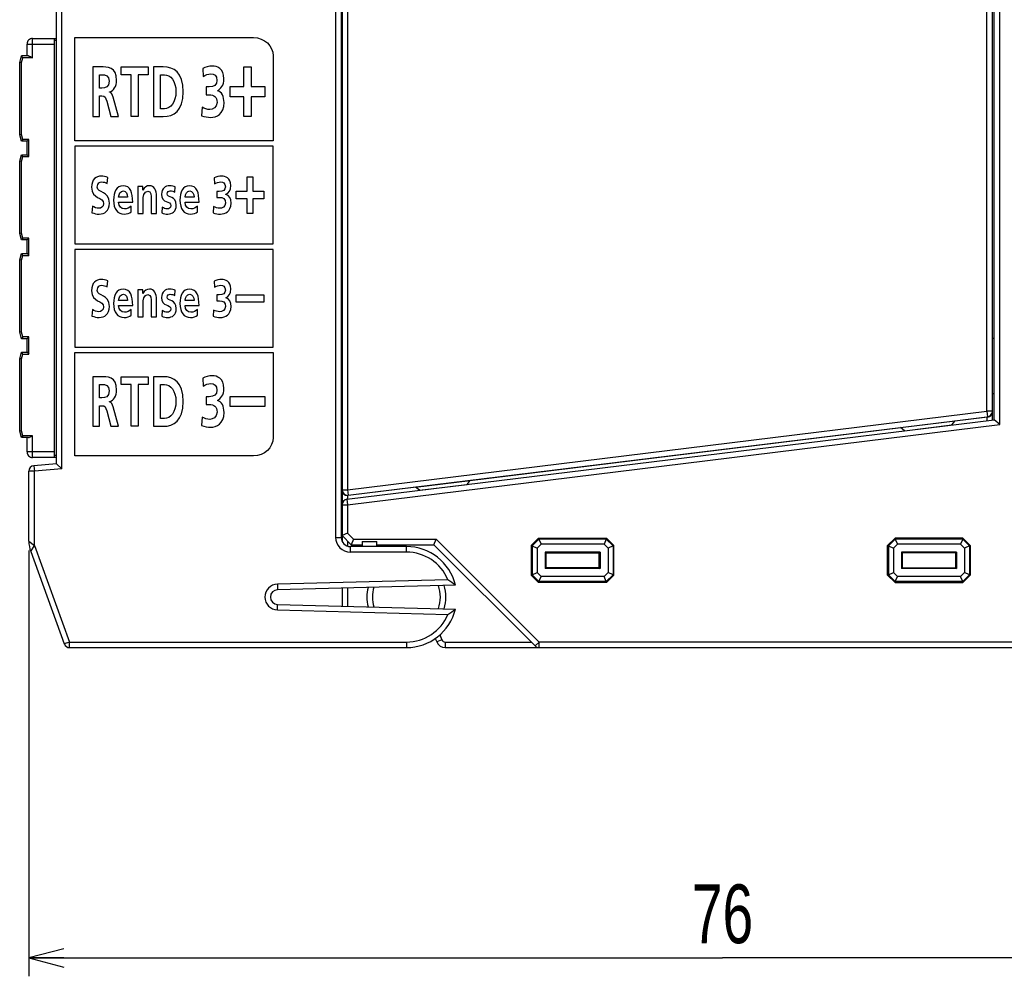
# Model space of a CAD drawing. Extents: x 0 to 187, y 0 to 175.
# Tile 18 of 32: x 61 to 115, y 1 to 53. Entities that reach past the tile are written whole.
import ezdxf

# ---------------------------------------------------------------- set-up
doc = ezdxf.new("R2010")
doc.units = 0
doc.header["$LTSCALE"] = 11.398071
doc.header["$MEASUREMENT"] = 0
doc.layers.get('0').update_dxf_attribs({"linetype": 'CONTINUOUS'})
doc.styles.add('TEXTSTYLE_2', font='txt', dxfattribs={"width": 0.7})
doc.dimstyles.new('DIMSTYLE_1', dxfattribs={"dimtxt": 3.2, "dimasz": 1.9, "dimexe": 1, "dimexo": 0.5, "dimgap": 0.8, "dimtad": 1, "dimdec": 3, "dimtxsty": 'TEXTSTYLE_2', "dimblk": 'OPEN', "dimblk1": 'OPEN', "dimblk2": 'OPEN', "dimcen": 0.09, "dimazin": 3, "dimtp": 0.001969, "dimtm": 0.001969, "dimtfac": 1, "dimtdec": 3, "dimtofl": 0, "dimtmove": 0, "dimatfit": 3, "dimtolj": 1})

# ---------------------------------------------------------------- blocks, each defined once
blk = doc.blocks.new('_OPEN')
at = {"color": 0, "linetype": 'BYBLOCK'}
for p, q in [((0, 0), (-1, 0.263)), ((-1, -0.263), (0, 0)), ((-1, 0), (0, 0))]:
    blk.add_line(p, q, dxfattribs=at)
blk = doc.blocks.new('*D1')
at = {"color": 2, "linetype": 'CONTINUOUS'}
for p, q in [((61.998, 24.143), (61.998, 2.762)), ((137.523, 18.652), (137.523, 2.762)), ((61.998, 2.762), (61.998, 0.962)), ((137.523, 2.762), (137.523, 0.962)), ((61.998, 1.962), (99.761, 1.962)), ((137.523, 1.962), (99.761, 1.962))]:
    blk.add_line(p, q, dxfattribs=at)
at = {"color": 2, "linetype": 'CONTINUOUS', "xscale": 1.9, "yscale": 1.9, "zscale": 1.9, "rotation": 180}
blk.add_blockref('_OPEN', (61.998, 1.962), dxfattribs=at)
at = {"color": 2, "linetype": 'CONTINUOUS', "xscale": 1.9, "yscale": 1.9, "zscale": 1.9}
blk.add_blockref('_OPEN', (137.523, 1.962), dxfattribs=at)
at = {"color": 2, "linetype": 'CONTINUOUS', "insert": (99.761, 5.962), "char_height": 3.2, "width": 4.48, "attachment_point": 2, "style": 'TEXTSTYLE_2'}
blk.add_mtext('76', dxfattribs=at)

msp = doc.modelspace()

# ---------------------------------------------------------------- linework, layer by layer
at = {"color": 7, "linetype": 'CONTINUOUS'}
for p, q in [((114.4482, 31.2401), (114.4482, 127.7642)), ((114.5481, 31.2518), (114.5481, 127.7522)), ((114.8482, 30.9865), (114.8482, 128.0174)), ((114.1482, 31.712), (114.1482, 127.2919)), ((63.4984, 28.8581), (63.4984, 126.7459)), ((63.7981, 28.5832), (63.7981, 127.0208)), ((78.6982, 121.7777), (78.6982, 24.8522)), ((78.9982, 121.9021), (78.9982, 24.8522)), ((79.0482, 74.1398), (79.0482, 24.6344)), ((79.3482, 74.29), (79.3482, 27.4394)), ((62.1982, 52.0023), (63.4984, 52.0023)), ((62.1982, 50.9522), (62.1982, 52.0023)), ((63.3981, 29.202), (63.3981, 52.0023)), ((78.9982, 52.0023), (79.0482, 52.0023)), ((61.8981, 51.7019), (63.3981, 51.7019)), ((61.8981, 51.0521), (61.8981, 51.7019)), ((63.4984, 51.9024), (63.3981, 51.9024)), ((78.9982, 51.9024), (79.0482, 51.9024)), ((61.4982, 50.7021), (61.5922, 51.0521)), ((61.9746, 51.0521), (61.5922, 51.0521)), ((61.6687, 50.9522), (61.5922, 51.0514)), ((61.5984, 50.689), (61.6687, 50.9522)), ((62.1982, 50.9522), (61.6687, 50.9522)), ((61.9746, 51.0521), (61.9908, 51.0507)), ((61.9908, 51.0507), (62.008, 51.0466)), ((62.008, 51.0466), (62.0318, 51.039)), ((62.0318, 51.039), (62.08, 51.017)), ((62.08, 51.017), (62.1193, 50.997)), ((62.1193, 50.997), (62.1982, 50.9522)), ((61.4982, 46.7623), (61.4982, 50.7021)), ((61.5984, 50.689), (61.4989, 50.7021)), ((61.5984, 46.7754), (61.5984, 50.689)), ((67.031, 50.4568), (68.4931, 50.4568)), ((67.031, 50.0313), (67.031, 50.4568)), ((68.4931, 50.4568), (68.4931, 50.0313)), ((73.7048, 50.4575), (74.0934, 50.4575)), ((73.7048, 49.384), (73.7048, 50.4575)), ((74.0934, 50.4575), (74.0934, 49.384)), ((67.5725, 50.0313), (67.031, 50.0313)), ((67.5725, 47.7555), (67.5725, 50.0313)), ((68.4931, 50.0313), (67.9515, 50.0313)), ((67.9515, 50.0313), (67.9515, 47.7555)), ((72.9504, 49.384), (73.7048, 49.384)), ((72.9504, 48.8286), (72.9504, 49.384)), ((74.0934, 49.384), (74.8483, 49.384)), ((74.8483, 49.384), (74.8483, 48.8286)), ((73.7048, 48.8286), (72.9504, 48.8286)), ((73.7048, 47.7555), (73.7048, 48.8286)), ((74.8483, 48.8286), (74.0934, 48.8286)), ((74.0934, 48.8286), (74.0934, 47.7555)), ((67.9515, 47.7555), (67.5725, 47.7555)), ((74.0934, 47.7555), (73.7048, 47.7555)), ((61.5922, 46.4123), (61.4982, 46.7623)), ((61.5984, 46.7754), (61.4989, 46.7623)), ((61.6687, 46.5122), (61.5984, 46.7754)), ((61.6687, 46.5122), (61.5922, 46.4123)), ((61.8981, 46.4123), (61.5922, 46.4123)), ((61.9984, 46.5122), (61.6687, 46.5122)), ((61.8981, 45.6771), (61.8981, 46.4123)), ((61.8988, 46.4123), (61.9984, 46.5122)), ((61.9984, 45.5772), (61.9984, 46.5122)), ((75.2975, 46.1373), (64.4975, 46.1373)), ((64.4975, 46.1373), (64.4975, 40.8209)), ((75.2975, 40.8209), (75.2975, 46.1373)), ((61.4982, 45.3271), (61.5922, 45.6771)), ((61.5922, 45.6771), (61.8981, 45.6771)), ((61.6687, 45.5772), (61.5922, 45.6764)), ((61.5984, 45.314), (61.6687, 45.5772)), ((61.6687, 45.5772), (61.9984, 45.5772)), ((61.8988, 45.6764), (61.9984, 45.5772)), ((61.4982, 41.3872), (61.4982, 45.3271)), ((61.5984, 45.314), (61.4989, 45.3271)), ((61.5984, 41.4003), (61.5984, 45.314)), ((73.8784, 44.4799), (74.1865, 44.4799)), ((73.8784, 43.6858), (73.8784, 44.4799)), ((74.1865, 44.4799), (74.1865, 43.6858)), ((73.2807, 43.6858), (73.8784, 43.6858)), ((73.2807, 43.2748), (73.2807, 43.6858)), ((74.1865, 43.6858), (74.7845, 43.6858)), ((74.7845, 43.6858), (74.7845, 43.2748)), ((73.8784, 43.2748), (73.2807, 43.2748)), ((73.8784, 42.4807), (73.8784, 43.2748)), ((74.7845, 43.2748), (74.1865, 43.2748)), ((74.1865, 43.2748), (74.1865, 42.4807)), ((74.1865, 42.4807), (73.8784, 42.4807)), ((61.5922, 41.0372), (61.4982, 41.3872)), ((61.5984, 41.4003), (61.4989, 41.3872)), ((61.6687, 41.1371), (61.5984, 41.4003)), ((61.6687, 41.1371), (61.5922, 41.0372)), ((61.8981, 41.0372), (61.5922, 41.0372)), ((61.9984, 41.1371), (61.6687, 41.1371)), ((61.8981, 40.302), (61.8981, 41.0372)), ((61.8988, 41.0372), (61.9984, 41.1371)), ((61.9984, 40.2021), (61.9984, 41.1371)), ((64.4975, 40.8209), (75.2975, 40.8209)), ((61.4982, 39.952), (61.5922, 40.302)), ((61.5922, 40.302), (61.8981, 40.302)), ((61.6687, 40.2021), (61.5922, 40.3014)), ((61.5984, 39.9389), (61.6687, 40.2021)), ((61.6687, 40.2021), (61.9984, 40.2021)), ((61.8988, 40.3014), (61.9984, 40.2021)), ((75.2975, 40.5211), (64.4975, 40.5211)), ((64.4975, 40.5211), (64.4975, 35.2047)), ((75.2975, 35.2047), (75.2975, 40.5211)), ((61.4982, 36.0122), (61.4982, 39.952)), ((61.5984, 39.9389), (61.4989, 39.952)), ((61.5984, 36.0253), (61.5984, 39.9389)), ((73.2807, 38.0596), (74.7845, 38.0596)), ((73.2807, 37.6486), (73.2807, 38.0596)), ((74.7845, 38.0596), (74.7845, 37.6486)), ((74.7845, 37.6486), (73.2807, 37.6486)), ((61.5922, 35.6622), (61.4982, 36.0122)), ((61.5984, 36.0253), (61.4989, 36.0122)), ((61.6687, 35.7621), (61.5984, 36.0253)), ((61.6687, 35.7621), (61.5922, 35.6622)), ((61.8981, 35.6622), (61.5922, 35.6622)), ((61.9984, 35.7621), (61.6687, 35.7621)), ((61.8981, 34.927), (61.8981, 35.6622)), ((61.8988, 35.6629), (61.9984, 35.7621)), ((61.9984, 34.8271), (61.9984, 35.7621)), ((114.4482, 35.6884), (114.5481, 35.6884)), ((61.4982, 34.577), (61.5922, 34.927)), ((61.5922, 34.927), (61.8981, 34.927)), ((61.6687, 34.8271), (61.5922, 34.9263)), ((61.8988, 34.9263), (61.9984, 34.8271)), ((64.4975, 35.2047), (75.2975, 35.2047)), ((61.4982, 30.6372), (61.4982, 34.577)), ((61.5984, 34.5639), (61.4989, 34.577)), ((61.5984, 34.5639), (61.6687, 34.8271)), ((61.5984, 30.6502), (61.5984, 34.5639)), ((61.6687, 34.8271), (61.9984, 34.8271)), ((67.031, 33.5979), (68.4931, 33.5979)), ((67.031, 33.1724), (67.031, 33.5979)), ((68.4931, 33.5979), (68.4931, 33.1724)), ((67.5725, 33.1724), (67.031, 33.1724)), ((67.5725, 30.8966), (67.5725, 33.1724)), ((68.4931, 33.1724), (67.9515, 33.1724)), ((67.9515, 33.1724), (67.9515, 30.8966)), ((72.9504, 32.5251), (74.8483, 32.5251)), ((72.9504, 31.9697), (72.9504, 32.5251)), ((74.8483, 32.5251), (74.8483, 31.9697)), ((114.4482, 32.6884), (114.5481, 32.6884)), ((74.8483, 31.9697), (72.9504, 31.9697)), ((79.3482, 27.4394), (114.1482, 31.712)), ((114.4482, 31.712), (114.1482, 31.712)), ((114.1482, 31.712), (114.1847, 31.4144)), ((79.3117, 26.9254), (114.5481, 31.2518)), ((79.3847, 27.1418), (114.1847, 31.4144)), ((109.4504, 30.8294), (112.4205, 31.1939)), ((112.2496, 30.9755), (112.4205, 31.1939)), ((114.1492, 31.3903), (112.4067, 31.176)), ((114.1492, 31.3903), (114.1847, 31.3944)), ((114.1492, 31.3903), (114.1492, 31.2029)), ((114.1847, 31.4144), (114.1847, 31.3944)), ((114.8482, 30.9865), (114.5485, 31.2518)), ((61.5922, 30.2872), (61.4982, 30.6372)), ((61.5984, 30.6502), (61.4989, 30.6372)), ((61.6687, 30.3871), (61.5984, 30.6502)), ((67.9515, 30.8966), (67.5725, 30.8966)), ((79.3482, 26.6278), (114.8482, 30.9865)), ((109.468, 30.8156), (86.0104, 27.9369)), ((109.6692, 30.6585), (109.4504, 30.8294)), ((109.6692, 30.6585), (112.2496, 30.9755)), ((61.6687, 30.3871), (61.5922, 30.2872)), ((61.9746, 30.2872), (61.5922, 30.2872)), ((62.1982, 30.3871), (61.6687, 30.3871)), ((61.8981, 29.5023), (61.8981, 30.2872)), ((61.9746, 30.2872), (61.9908, 30.2885)), ((61.9908, 30.2885), (62.008, 30.2927)), ((62.008, 30.2927), (62.0318, 30.3003)), ((62.0318, 30.3003), (62.08, 30.3216)), ((62.08, 30.3216), (62.1193, 30.3423)), ((62.1193, 30.3423), (62.1982, 30.3871)), ((62.1982, 29.202), (62.1982, 30.3871)), ((63.3981, 29.5023), (61.8981, 29.5023)), ((63.4984, 29.202), (62.1982, 29.202)), ((63.4984, 29.3019), (63.3981, 29.3019)), ((78.9982, 29.3019), (79.0482, 29.3019)), ((79.0482, 29.202), (78.9982, 29.202)), ((62.2981, 28.4523), (61.9984, 28.4523)), ((61.9984, 24.6427), (61.9984, 28.4523)), ((63.4984, 28.8581), (62.2723, 28.7513)), ((62.2723, 28.7513), (62.2981, 28.4523)), ((63.7981, 28.5832), (62.2981, 28.4523)), ((62.2981, 24.405), (62.2981, 28.4523)), ((63.4987, 28.8581), (63.7981, 28.5832)), ((83.0524, 27.5883), (86.0228, 27.9528)), ((85.8519, 27.7343), (86.0228, 27.9528)), ((79.0482, 27.4394), (79.3482, 27.4394)), ((79.3482, 27.4394), (79.3847, 27.1418)), ((83.0679, 27.5759), (79.3847, 27.1239)), ((83.2711, 27.4174), (83.0524, 27.5883)), ((83.2711, 27.4174), (85.8519, 27.7343)), ((79.3117, 26.9254), (79.3482, 26.6278)), ((79.3847, 27.1239), (79.3493, 27.1218)), ((79.3493, 27.1218), (79.3493, 26.9302)), ((79.3847, 27.1418), (79.3847, 27.1239)), ((79.0482, 26.6278), (79.3482, 26.6278)), ((79.3482, 26.6278), (79.3482, 25.0761)), ((78.6982, 24.8522), (78.9982, 24.8522)), ((79.5484, 24.4518), (79.0482, 24.9521)), ((79.3482, 25.0761), (79.0485, 24.9521)), ((79.6724, 24.7523), (79.3482, 25.0761)), ((79.6724, 24.7523), (79.5484, 24.4525)), ((79.6724, 24.7523), (84.1724, 24.7523)), ((84.0484, 24.4525), (84.1724, 24.7523)), ((84.1724, 24.7523), (89.7724, 19.1519)), ((89.7483, 24.8019), (89.3483, 24.4022)), ((89.7645, 24.7626), (89.3876, 24.3857)), ((89.7483, 24.8019), (93.4483, 24.8019)), ((89.7483, 24.8019), (89.7645, 24.7626)), ((93.4318, 24.7626), (89.7645, 24.7626)), ((89.7645, 24.7626), (89.8796, 24.4856)), ((93.4318, 24.7626), (93.3171, 24.4856)), ((93.4483, 24.8019), (93.4318, 24.7626)), ((93.809, 24.3857), (93.4318, 24.7626)), ((93.8483, 24.4022), (93.4483, 24.8019)), ((108.7483, 24.4022), (109.1483, 24.8019)), ((108.7876, 24.3857), (109.1645, 24.7626)), ((112.8484, 24.8019), (109.1483, 24.8019)), ((109.1483, 24.8019), (109.1645, 24.7626)), ((112.8318, 24.7626), (109.1645, 24.7626)), ((109.1645, 24.7626), (109.2792, 24.4856)), ((112.8318, 24.7626), (112.7171, 24.4856)), ((112.8484, 24.8019), (112.8318, 24.7626)), ((112.8318, 24.7626), (113.209, 24.3857)), ((112.8484, 24.8019), (113.2483, 24.4022)), ((61.9987, 24.6427), (62.2981, 24.405)), ((62.098, 24.0791), (62.2981, 24.405)), ((62.2981, 24.405), (64.2101, 19.1519)), ((79.3482, 24.6524), (79.3482, 24.3754)), ((82.5484, 24.3519), (79.4981, 24.3519)), ((79.4981, 24.0522), (79.4981, 24.3519)), ((79.5484, 24.4518), (80.1482, 24.4518)), ((80.1482, 24.6268), (80.9481, 24.6268)), ((80.1482, 24.6268), (80.1482, 24.3519)), ((80.9481, 24.3519), (80.9481, 24.6268)), ((80.9481, 24.4518), (84.0484, 24.4518)), ((82.5484, 24.0522), (82.5484, 24.3519)), ((84.0484, 24.4518), (89.5605, 18.9397)), ((89.3483, 24.4022), (89.3876, 24.3857)), ((89.3483, 24.4022), (89.3483, 22.8024)), ((89.3876, 24.3857), (89.6649, 24.2706)), ((89.3876, 24.3857), (89.3876, 22.8182)), ((89.8796, 24.4856), (89.6649, 24.2706)), ((89.6649, 24.2706), (89.6649, 22.9332)), ((93.3171, 24.4856), (89.8796, 24.4856)), ((93.5317, 24.2706), (93.3171, 24.4856)), ((93.809, 24.3857), (93.5317, 24.2706)), ((93.5317, 24.2706), (93.5317, 22.9332)), ((93.8483, 24.4022), (93.809, 24.3857)), ((93.809, 24.3857), (93.809, 22.8182)), ((93.8483, 22.8024), (93.8483, 24.4022)), ((108.7483, 24.4022), (108.7876, 24.3857)), ((108.7483, 22.8024), (108.7483, 24.4022)), ((108.7876, 24.3857), (109.065, 24.2706)), ((108.7876, 24.3857), (108.7876, 22.8182)), ((109.065, 24.2706), (109.2792, 24.4856)), ((109.065, 24.2706), (109.065, 22.9332)), ((112.7171, 24.4856), (109.2792, 24.4856)), ((112.7171, 24.4856), (112.9317, 24.2706)), ((113.209, 24.3857), (112.9317, 24.2706)), ((112.9317, 24.2706), (112.9317, 22.9332)), ((113.2483, 24.4022), (113.209, 24.3857)), ((113.209, 24.3857), (113.209, 22.8182)), ((113.2483, 24.4022), (113.2483, 22.8024)), ((62.0976, 24.0784), (63.9283, 19.0493)), ((82.5484, 24.0522), (79.4981, 24.0522)), ((93.1007, 24.0543), (90.0959, 24.0543)), ((90.1483, 24.0019), (90.0959, 24.0543)), ((90.0959, 24.0543), (90.0959, 23.1496)), ((90.1483, 24.0019), (93.0483, 24.0019)), ((90.1483, 24.0019), (90.1483, 23.202)), ((93.0483, 24.0019), (93.1007, 24.0543)), ((93.0483, 23.202), (93.0483, 24.0019)), ((93.1007, 24.0543), (93.1007, 23.1496)), ((112.5007, 24.0543), (109.4959, 24.0543)), ((109.5483, 24.0019), (109.4959, 24.0543)), ((109.4959, 24.0543), (109.4959, 23.1496)), ((112.4484, 24.0019), (109.5483, 24.0019)), ((109.5483, 23.202), (109.5483, 24.0019)), ((112.4484, 24.0019), (112.5007, 24.0543)), ((112.4484, 24.0019), (112.4484, 23.202)), ((112.5007, 24.0543), (112.5007, 23.1496)), ((90.1483, 23.202), (90.0959, 23.1496)), ((93.1007, 23.1496), (90.0959, 23.1496)), ((93.0483, 23.202), (90.1483, 23.202)), ((93.0483, 23.202), (93.1007, 23.1496)), ((109.5483, 23.202), (109.4959, 23.1496)), ((112.5007, 23.1496), (109.4959, 23.1496)), ((109.5483, 23.202), (112.4484, 23.202)), ((112.4484, 23.202), (112.5007, 23.1496)), ((84.8098, 22.5446), (75.53, 22.3021)), ((89.3483, 22.8024), (89.3876, 22.8182)), ((89.7483, 22.402), (89.3483, 22.8024)), ((89.3876, 22.8182), (89.6649, 22.9332)), ((89.7645, 22.4413), (89.3876, 22.8182)), ((89.8796, 22.719), (89.6649, 22.9332)), ((89.7645, 22.4413), (89.8796, 22.719)), ((93.3171, 22.719), (89.8796, 22.719)), ((93.5317, 22.9332), (93.3171, 22.719)), ((93.4318, 22.4413), (93.3171, 22.719)), ((93.809, 22.8182), (93.4318, 22.4413)), ((93.8483, 22.8024), (93.4483, 22.402)), ((93.809, 22.8182), (93.5317, 22.9332)), ((93.8483, 22.8024), (93.809, 22.8182)), ((108.7483, 22.8024), (108.7876, 22.8182)), ((108.7483, 22.8024), (109.1483, 22.402)), ((108.7876, 22.8182), (109.065, 22.9332)), ((108.7876, 22.8182), (109.1645, 22.4413)), ((109.065, 22.9332), (109.2792, 22.719)), ((109.1645, 22.4413), (109.2792, 22.719)), ((112.7171, 22.719), (109.2792, 22.719)), ((112.7171, 22.719), (112.9317, 22.9332)), ((112.8318, 22.4413), (112.7171, 22.719)), ((112.8318, 22.4413), (113.209, 22.8182)), ((112.8484, 22.402), (113.2483, 22.8024)), ((113.209, 22.8182), (112.9317, 22.9332)), ((113.2483, 22.8024), (113.209, 22.8182)), ((75.53, 22.3021), (75.538, 22.0017)), ((85.2194, 22.2553), (75.538, 22.0017)), ((79.0482, 22.094), (79.0482, 21.1101)), ((79.3482, 22.1016), (79.3482, 21.1025)), ((89.7483, 22.402), (89.7645, 22.4413)), ((93.4483, 22.402), (89.7483, 22.402)), ((93.4318, 22.4413), (89.7645, 22.4413)), ((93.4483, 22.402), (93.4318, 22.4413)), ((109.1483, 22.402), (109.1645, 22.4413)), ((109.1483, 22.402), (112.8484, 22.402)), ((112.8318, 22.4413), (109.1645, 22.4413)), ((112.8484, 22.402), (112.8318, 22.4413)), ((75.53, 20.902), (75.538, 21.2024)), ((75.538, 21.2024), (85.2194, 20.9489)), ((75.53, 20.902), (84.8098, 20.6595)), ((84.1224, 19.3469), (84.1996, 19.1609)), ((84.3674, 19.5398), (84.4766, 19.2752)), ((64.2101, 19.1519), (63.9283, 19.0493)), ((64.2101, 19.1519), (82.5484, 19.1519)), ((64.2101, 18.8522), (64.2101, 19.1519)), ((64.2101, 18.8522), (82.5484, 18.8522)), ((82.5484, 19.1519), (82.5484, 18.8522)), ((84.4766, 19.2752), (84.1996, 19.1609)), ((84.6616, 19.1519), (89.3483, 19.1519)), ((84.6616, 19.1519), (84.6616, 18.8522)), ((84.6616, 18.8522), (123.6983, 18.8522)), ((89.5605, 18.9397), (89.7724, 19.1519)), ((123.6983, 19.1519), (89.7724, 19.1519)), ((89.7724, 18.8522), (89.7724, 19.1519))]:
    msp.add_line(p, q, dxfattribs=at)
for centre, radius, start, end in [((62.1983, 51.7021), 0.3001, 90.01066, 180.04993), ((114.1483, 31.7121), 0.2999, 276.96926, 359.98829), ((114.152, 31.6899), 0.2966, 276.33323, 359.4857), ((62.1983, 29.5021), 0.3001, 179.95007, 269.98934), ((62.2985, 28.4523), 0.3001, 95.02318, 180.00492), ((79.3454, 27.4194), 0.2976, 180.64561, 270.54331), ((79.3482, 26.6277), 0.3, 96.97749, 179.97846), ((79.4983, 24.8523), 0.8001, 180.01114, 269.98634), ((79.4983, 24.8521), 0.5001, 179.9882, 269.97138), ((63.6514, 24.6424), 1.653, 179.98898, 199.95058), ((82.5487, 21.6026), 2.7493, 13.73198, 90.00579), ((82.5481, 21.6019), 2.4503, 22.62798, 89.99281), ((81.2003, 16.9938), 6.6212, 52.63089, 56.96593), ((75.5486, 21.6021), 0.7003, 91.52126, 268.47874), ((75.548, 21.6021), 0.3998, 91.42977, 268.57023), ((82.548, 21.6021), 2.1497, 165.74997, 194.25003), ((82.5504, 21.6017), 1.852, 163.14224, 196.85776), ((82.5455, 21.6021), 1.8527, 340.15125, 19.84875), ((82.5486, 21.6021), 2.1497, 342.75381, 17.24619), ((82.5487, 21.6015), 2.7493, 269.99421, 346.26802), ((81.2003, 26.2103), 6.6212, 303.03407, 307.36911), ((82.5481, 21.6022), 2.4503, 270.00719, 337.37202), ((64.2098, 19.1517), 0.2995, 199.99725, 270.07264), ((84.6616, 19.3522), 0.5, 202.49804, 270.00478), ((84.6618, 19.3526), 0.2007, 202.68, 269.94994), ((89.7726, 19.1529), 0.3008, 225.16153, 269.96501)]:
    msp.add_arc(centre, radius, start, end, dxfattribs=at)
for points, knots in [([(75.2975, 46.4371), (75.2975, 46.4371), (75.2975, 51.0528), (75.2975, 51.0528), (75.2975, 51.6044), (74.8173, 52.0533), (74.2271, 52.0533), (74.2271, 52.0533), (64.4975, 52.0533), (64.4975, 52.0533), (64.4975, 52.0533), (64.4975, 46.4371), (64.4975, 46.4371), (64.4975, 46.4371), (75.2975, 46.4371), (75.2975, 46.4371)], [0, 0, 0, 0, 1, 1, 1, 2, 2, 2, 3, 3, 3, 4, 4, 4, 5, 5, 5, 5]), ([(65.4724, 50.4568), (65.4724, 50.4568), (65.8814, 50.4568), (65.8814, 50.4568), (66.2872, 50.4568), (66.7723, 50.4764), (66.7723, 49.7258), (66.7723, 49.4081), (66.6231, 49.1449), (66.3823, 49.0988), (66.3823, 49.0988), (66.3823, 49.0908), (66.3823, 49.0908), (66.4849, 49.0791), (66.5445, 48.932), (66.5824, 48.8121), (66.5824, 48.8121), (66.886, 47.7555), (66.886, 47.7555), (66.886, 47.7555), (66.4636, 47.7555), (66.4636, 47.7555), (66.4636, 47.7555), (66.2359, 48.5992), (66.2359, 48.5992), (66.1818, 48.8004), (66.1329, 48.8779), (65.9733, 48.8779), (65.9733, 48.8779), (65.8514, 48.8779), (65.8514, 48.8779), (65.8514, 48.8779), (65.8514, 47.7555), (65.8514, 47.7555), (65.8514, 47.7555), (65.4724, 47.7555), (65.4724, 47.7555), (65.4724, 47.7555), (65.4724, 50.4568), (65.4724, 50.4568)], [0, 0, 0, 0, 1, 1, 1, 2, 2, 2, 3, 3, 3, 4, 4, 4, 5, 5, 5, 6, 6, 6, 7, 7, 7, 8, 8, 8, 9, 9, 9, 10, 10, 10, 11, 11, 11, 12, 12, 12, 13, 13, 13, 13]), ([(68.7908, 50.4568), (68.7908, 50.4568), (69.3079, 50.4568), (69.3079, 50.4568), (69.8873, 50.4568), (70.3992, 50.1784), (70.3992, 49.1063), (70.3992, 48.0342), (69.8873, 47.7555), (69.3079, 47.7555), (69.3079, 47.7555), (68.7908, 47.7555), (68.7908, 47.7555), (68.7908, 47.7555), (68.7908, 50.4568), (68.7908, 50.4568)], [0, 0, 0, 0, 1, 1, 1, 2, 2, 2, 3, 3, 3, 4, 4, 4, 5, 5, 5, 5]), ([(71.4238, 48.2588), (71.5541, 48.1851), (71.6946, 48.1348), (71.8438, 48.1348), (72.0005, 48.1348), (72.2417, 48.243), (72.2417, 48.5179), (72.2417, 48.8356), (72.0657, 48.9396), (71.8249, 48.9396), (71.8249, 48.9396), (71.6409, 48.9396), (71.6409, 48.9396), (71.6409, 48.9396), (71.6409, 49.3654), (71.6409, 49.3654), (71.6409, 49.3654), (71.8138, 49.3654), (71.8138, 49.3654), (72.0684, 49.3654), (72.2334, 49.4856), (72.2334, 49.7216), (72.2334, 49.9924), (72.0791, 50.0779), (71.9089, 50.0779), (71.7597, 50.0779), (71.6161, 50.0276), (71.4838, 49.9345), (71.4838, 49.9345), (71.4617, 50.3679), (71.4617, 50.3679), (71.6133, 50.4534), (71.7952, 50.5037), (71.9898, 50.5037), (72.2227, 50.5037), (72.6127, 50.3872), (72.6127, 49.8105), (72.6127, 49.4429), (72.4529, 49.2689), (72.2606, 49.1642), (72.2606, 49.1642), (72.2606, 49.1566), (72.2606, 49.1566), (72.5014, 49.1101), (72.6206, 48.8431), (72.6206, 48.5141), (72.6206, 47.8716), (72.2121, 47.709), (71.8979, 47.709), (71.7325, 47.709), (71.543, 47.74), (71.4025, 47.7979), (71.4025, 47.7979), (71.4238, 48.2588), (71.4238, 48.2588)], [0, 0, 0, 0, 1, 1, 1, 2, 2, 2, 3, 3, 3, 4, 4, 4, 5, 5, 5, 6, 6, 6, 7, 7, 7, 8, 8, 8, 9, 9, 9, 10, 10, 10, 11, 11, 11, 12, 12, 12, 13, 13, 13, 14, 14, 14, 15, 15, 15, 16, 16, 16, 17, 17, 17, 18, 18, 18, 18]), ([(65.8514, 49.3037), (65.8514, 49.3037), (65.9758, 49.3037), (65.9758, 49.3037), (66.1628, 49.3037), (66.3768, 49.3423), (66.3768, 49.6789), (66.3768, 50.0041), (66.1656, 50.0313), (65.9758, 50.0313), (65.9758, 50.0313), (65.8514, 50.0313), (65.8514, 50.0313), (65.8514, 50.0313), (65.8514, 49.3037), (65.8514, 49.3037)], [0, 0, 0, 0, 1, 1, 1, 2, 2, 2, 3, 3, 3, 4, 4, 4, 5, 5, 5, 5]), ([(69.1701, 48.1813), (69.1701, 48.1813), (69.3809, 48.1813), (69.3809, 48.1813), (69.6978, 48.1813), (70.0038, 48.5179), (70.0038, 49.1063), (70.0038, 49.6947), (69.6978, 50.0313), (69.3809, 50.0313), (69.3809, 50.0313), (69.1701, 50.0313), (69.1701, 50.0313), (69.1701, 50.0313), (69.1701, 48.1813), (69.1701, 48.1813)], [0, 0, 0, 0, 1, 1, 1, 2, 2, 2, 3, 3, 3, 4, 4, 4, 5, 5, 5, 5]), ([(66.2651, 44.113), (66.1704, 44.1675), (66.0653, 44.1991), (65.9599, 44.1991), (65.8569, 44.1991), (65.7236, 44.1388), (65.7236, 43.9211), (65.7236, 43.5749), (66.3809, 43.7209), (66.3809, 43.0505), (66.3809, 42.6123), (66.1211, 42.4463), (65.818, 42.4463), (65.655, 42.4463), (65.582, 42.4752), (65.4335, 42.5234), (65.4335, 42.5234), (65.4618, 42.8845), (65.4618, 42.8845), (65.5647, 42.8101), (65.6829, 42.7611), (65.8011, 42.7611), (65.9148, 42.7611), (66.0674, 42.8387), (66.0674, 43.0192), (66.0674, 43.3999), (65.4101, 43.2424), (65.4101, 43.9042), (65.4101, 44.3507), (65.6698, 44.514), (65.9344, 44.514), (66.0632, 44.514), (66.1832, 44.4913), (66.2927, 44.4424), (66.2927, 44.4424), (66.2651, 44.113), (66.2651, 44.113)], [0, 0, 0, 0, 1, 1, 1, 2, 2, 2, 3, 3, 3, 4, 4, 4, 5, 5, 5, 6, 6, 6, 7, 7, 7, 8, 8, 8, 9, 9, 9, 10, 10, 10, 11, 11, 11, 12, 12, 12, 12]), ([(72.0522, 42.8528), (72.1549, 42.7984), (72.2668, 42.7611), (72.385, 42.7611), (72.5097, 42.7611), (72.7006, 42.8418), (72.7006, 43.045), (72.7006, 43.2797), (72.5611, 43.3572), (72.3699, 43.3572), (72.3699, 43.3572), (72.2238, 43.3572), (72.2238, 43.3572), (72.2238, 43.3572), (72.2238, 43.6721), (72.2238, 43.6721), (72.2238, 43.6721), (72.3612, 43.6721), (72.3612, 43.6721), (72.5631, 43.6721), (72.6944, 43.7609), (72.6944, 43.9356), (72.6944, 44.1357), (72.5717, 44.1991), (72.4367, 44.1991), (72.3182, 44.1991), (72.2045, 44.1619), (72.0991, 44.093), (72.0991, 44.093), (72.0818, 44.4138), (72.0818, 44.4138), (72.2024, 44.4768), (72.3464, 44.514), (72.5008, 44.514), (72.6854, 44.514), (72.9948, 44.4279), (72.9948, 44.0014), (72.9948, 43.7292), (72.868, 43.6004), (72.7158, 43.5232), (72.7158, 43.5232), (72.7158, 43.5174), (72.7158, 43.5174), (72.9066, 43.4832), (73.0013, 43.2855), (73.0013, 43.0419), (73.0013, 42.5668), (72.6772, 42.4463), (72.4277, 42.4463), (72.2968, 42.4463), (72.1466, 42.4694), (72.035, 42.5124), (72.035, 42.5124), (72.0522, 42.8528), (72.0522, 42.8528)], [0, 0, 0, 0, 1, 1, 1, 2, 2, 2, 3, 3, 3, 4, 4, 4, 5, 5, 5, 6, 6, 6, 7, 7, 7, 8, 8, 8, 9, 9, 9, 10, 10, 10, 11, 11, 11, 12, 12, 12, 13, 13, 13, 14, 14, 14, 15, 15, 15, 16, 16, 16, 17, 17, 17, 18, 18, 18, 18]), ([(67.5688, 42.5638), (67.4634, 42.4862), (67.3431, 42.4463), (67.1884, 42.4463), (66.8232, 42.4463), (66.6107, 42.727), (66.6107, 43.2111), (66.6107, 43.6376), (66.7805, 43.9897), (67.124, 43.9897), (67.5343, 43.9897), (67.6501, 43.6148), (67.6501, 43.0995), (67.6501, 43.0995), (66.8856, 43.0995), (66.8856, 43.0995), (66.8983, 42.8618), (67.0231, 42.727), (67.2015, 42.727), (67.3407, 42.727), (67.4613, 42.7956), (67.5688, 42.8759), (67.5688, 42.8759), (67.5688, 42.5638), (67.5688, 42.5638)], [0, 0, 0, 0, 1, 1, 1, 2, 2, 2, 3, 3, 3, 4, 4, 4, 5, 5, 5, 6, 6, 6, 7, 7, 7, 8, 8, 8, 8]), ([(67.9267, 43.9556), (67.9267, 43.9556), (68.1996, 43.9556), (68.1996, 43.9556), (68.1996, 43.9556), (68.1996, 43.7551), (68.1996, 43.7551), (68.1996, 43.7551), (68.204, 43.7551), (68.204, 43.7551), (68.294, 43.9242), (68.4163, 43.9897), (68.5668, 43.9897), (68.829, 43.9897), (68.9427, 43.7437), (68.9427, 43.4116), (68.9427, 43.4116), (68.9427, 42.4807), (68.9427, 42.4807), (68.9427, 42.4807), (68.6547, 42.4807), (68.6547, 42.4807), (68.6547, 42.4807), (68.6547, 43.2683), (68.6547, 43.2683), (68.6547, 43.4488), (68.6526, 43.692), (68.4679, 43.692), (68.2599, 43.692), (68.2144, 43.3916), (68.2144, 43.2025), (68.2144, 43.2025), (68.2144, 42.4807), (68.2144, 42.4807), (68.2144, 42.4807), (67.9267, 42.4807), (67.9267, 42.4807), (67.9267, 42.4807), (67.9267, 43.9556), (67.9267, 43.9556)], [0, 0, 0, 0, 1, 1, 1, 2, 2, 2, 3, 3, 3, 4, 4, 4, 5, 5, 5, 6, 6, 6, 7, 7, 7, 8, 8, 8, 9, 9, 9, 10, 10, 10, 11, 11, 11, 12, 12, 12, 13, 13, 13, 13]), ([(69.9504, 43.6462), (69.8625, 43.6865), (69.7978, 43.7092), (69.6927, 43.7092), (69.6152, 43.7092), (69.5228, 43.6721), (69.5228, 43.5459), (69.5228, 43.311), (70.0234, 43.4602), (70.0234, 42.9275), (70.0234, 42.5837), (69.7936, 42.4463), (69.5593, 42.4463), (69.4498, 42.4463), (69.3382, 42.4721), (69.2327, 42.5093), (69.2327, 42.5093), (69.25, 42.8245), (69.25, 42.8245), (69.3402, 42.7642), (69.4346, 42.727), (69.5338, 42.727), (69.6069, 42.727), (69.7226, 42.7642), (69.7226, 42.9072), (69.7226, 43.1966), (69.2224, 42.9989), (69.2224, 43.5315), (69.2224, 43.8498), (69.4305, 43.9897), (69.6561, 43.9897), (69.7915, 43.9897), (69.8794, 43.9614), (69.9697, 43.9356), (69.9697, 43.9356), (69.9504, 43.6462), (69.9504, 43.6462)], [0, 0, 0, 0, 1, 1, 1, 2, 2, 2, 3, 3, 3, 4, 4, 4, 5, 5, 5, 6, 6, 6, 7, 7, 7, 8, 8, 8, 9, 9, 9, 10, 10, 10, 11, 11, 11, 12, 12, 12, 12]), ([(71.182, 42.5638), (71.0766, 42.4862), (70.9563, 42.4463), (70.8017, 42.4463), (70.4365, 42.4463), (70.2239, 42.727), (70.2239, 43.2111), (70.2239, 43.6376), (70.3937, 43.9897), (70.7372, 43.9897), (71.1475, 43.9897), (71.2633, 43.6148), (71.2633, 43.0995), (71.2633, 43.0995), (70.4988, 43.0995), (70.4988, 43.0995), (70.5116, 42.8618), (70.6363, 42.727), (70.8147, 42.727), (70.9539, 42.727), (71.0745, 42.7956), (71.182, 42.8759), (71.182, 42.8759), (71.182, 42.5638), (71.182, 42.5638)], [0, 0, 0, 0, 1, 1, 1, 2, 2, 2, 3, 3, 3, 4, 4, 4, 5, 5, 5, 6, 6, 6, 7, 7, 7, 8, 8, 8, 8]), ([(67.3752, 43.3627), (67.3669, 43.5487), (67.3021, 43.7092), (67.1412, 43.7092), (66.98, 43.7092), (66.8983, 43.5604), (66.8856, 43.3627), (66.8856, 43.3627), (67.3752, 43.3627), (67.3752, 43.3627)], [0, 0, 0, 0, 1, 1, 1, 2, 2, 2, 3, 3, 3, 3]), ([(70.9884, 43.3627), (70.9801, 43.5487), (70.9153, 43.7092), (70.7545, 43.7092), (70.5932, 43.7092), (70.5116, 43.5604), (70.4988, 43.3627), (70.4988, 43.3627), (70.9884, 43.3627), (70.9884, 43.3627)], [0, 0, 0, 0, 1, 1, 1, 2, 2, 2, 3, 3, 3, 3]), ([(66.2651, 38.4868), (66.1704, 38.5413), (66.0653, 38.5726), (65.9599, 38.5726), (65.8569, 38.5726), (65.7236, 38.5127), (65.7236, 38.2949), (65.7236, 37.9483), (66.3809, 38.0944), (66.3809, 37.4244), (66.3809, 36.9865), (66.1211, 36.8201), (65.818, 36.8201), (65.655, 36.8201), (65.582, 36.8487), (65.4335, 36.8976), (65.4335, 36.8976), (65.4618, 37.2583), (65.4618, 37.2583), (65.5647, 37.1839), (65.6829, 37.1353), (65.8011, 37.1353), (65.9148, 37.1353), (66.0674, 37.2125), (66.0674, 37.393), (66.0674, 37.774), (65.4101, 37.6162), (65.4101, 38.2777), (65.4101, 38.7245), (65.6698, 38.8878), (65.9344, 38.8878), (66.0632, 38.8878), (66.1832, 38.8647), (66.2927, 38.8162), (66.2927, 38.8162), (66.2651, 38.4868), (66.2651, 38.4868)], [0, 0, 0, 0, 1, 1, 1, 2, 2, 2, 3, 3, 3, 4, 4, 4, 5, 5, 5, 6, 6, 6, 7, 7, 7, 8, 8, 8, 9, 9, 9, 10, 10, 10, 11, 11, 11, 12, 12, 12, 12]), ([(72.0522, 37.2269), (72.1549, 37.1725), (72.2668, 37.1353), (72.385, 37.1353), (72.5097, 37.1353), (72.7006, 37.2152), (72.7006, 37.4185), (72.7006, 37.6534), (72.5611, 37.7306), (72.3699, 37.7306), (72.3699, 37.7306), (72.2238, 37.7306), (72.2238, 37.7306), (72.2238, 37.7306), (72.2238, 38.0458), (72.2238, 38.0458), (72.2238, 38.0458), (72.3612, 38.0458), (72.3612, 38.0458), (72.5631, 38.0458), (72.6944, 38.1344), (72.6944, 38.3094), (72.6944, 38.5099), (72.5717, 38.5726), (72.4367, 38.5726), (72.3182, 38.5726), (72.2045, 38.5354), (72.0991, 38.4668), (72.0991, 38.4668), (72.0818, 38.7876), (72.0818, 38.7876), (72.2024, 38.8506), (72.3464, 38.8878), (72.5008, 38.8878), (72.6854, 38.8878), (72.9948, 38.8021), (72.9948, 38.3752), (72.9948, 38.103), (72.868, 37.9742), (72.7158, 37.897), (72.7158, 37.897), (72.7158, 37.8912), (72.7158, 37.8912), (72.9066, 37.8567), (73.0013, 37.6593), (73.0013, 37.4157), (73.0013, 36.9403), (72.6772, 36.8201), (72.4277, 36.8201), (72.2968, 36.8201), (72.1466, 36.8432), (72.035, 36.8859), (72.035, 36.8859), (72.0522, 37.2269), (72.0522, 37.2269)], [0, 0, 0, 0, 1, 1, 1, 2, 2, 2, 3, 3, 3, 4, 4, 4, 5, 5, 5, 6, 6, 6, 7, 7, 7, 8, 8, 8, 9, 9, 9, 10, 10, 10, 11, 11, 11, 12, 12, 12, 13, 13, 13, 14, 14, 14, 15, 15, 15, 16, 16, 16, 17, 17, 17, 18, 18, 18, 18]), ([(67.5688, 36.9376), (67.4634, 36.8604), (67.3431, 36.8201), (67.1884, 36.8201), (66.8232, 36.8201), (66.6107, 37.1009), (66.6107, 37.5846), (66.6107, 38.0114), (66.7805, 38.3638), (67.124, 38.3638), (67.5343, 38.3638), (67.6501, 37.9887), (67.6501, 37.4729), (67.6501, 37.4729), (66.8856, 37.4729), (66.8856, 37.4729), (66.8983, 37.2352), (67.0231, 37.1009), (67.2015, 37.1009), (67.3407, 37.1009), (67.4613, 37.1698), (67.5688, 37.2497), (67.5688, 37.2497), (67.5688, 36.9376), (67.5688, 36.9376)], [0, 0, 0, 0, 1, 1, 1, 2, 2, 2, 3, 3, 3, 4, 4, 4, 5, 5, 5, 6, 6, 6, 7, 7, 7, 8, 8, 8, 8]), ([(67.3752, 37.7365), (67.3669, 37.9229), (67.3021, 38.0831), (67.1412, 38.0831), (66.98, 38.0831), (66.8983, 37.9342), (66.8856, 37.7365), (66.8856, 37.7365), (67.3752, 37.7365), (67.3752, 37.7365)], [0, 0, 0, 0, 1, 1, 1, 2, 2, 2, 3, 3, 3, 3]), ([(67.9267, 38.3294), (67.9267, 38.3294), (68.1996, 38.3294), (68.1996, 38.3294), (68.1996, 38.3294), (68.1996, 38.1289), (68.1996, 38.1289), (68.1996, 38.1289), (68.204, 38.1289), (68.204, 38.1289), (68.294, 38.2977), (68.4163, 38.3638), (68.5668, 38.3638), (68.829, 38.3638), (68.9427, 38.1175), (68.9427, 37.7851), (68.9427, 37.7851), (68.9427, 36.8545), (68.9427, 36.8545), (68.9427, 36.8545), (68.6547, 36.8545), (68.6547, 36.8545), (68.6547, 36.8545), (68.6547, 37.6421), (68.6547, 37.6421), (68.6547, 37.8223), (68.6526, 38.0658), (68.4679, 38.0658), (68.2599, 38.0658), (68.2144, 37.7651), (68.2144, 37.5763), (68.2144, 37.5763), (68.2144, 36.8545), (68.2144, 36.8545), (68.2144, 36.8545), (67.9267, 36.8545), (67.9267, 36.8545), (67.9267, 36.8545), (67.9267, 38.3294), (67.9267, 38.3294)], [0, 0, 0, 0, 1, 1, 1, 2, 2, 2, 3, 3, 3, 4, 4, 4, 5, 5, 5, 6, 6, 6, 7, 7, 7, 8, 8, 8, 9, 9, 9, 10, 10, 10, 11, 11, 11, 12, 12, 12, 13, 13, 13, 13]), ([(69.9504, 38.02), (69.8625, 38.06), (69.7978, 38.0831), (69.6927, 38.0831), (69.6152, 38.0831), (69.5228, 38.0458), (69.5228, 37.9198), (69.5228, 37.6852), (70.0234, 37.834), (70.0234, 37.3014), (70.0234, 36.9576), (69.7936, 36.8201), (69.5593, 36.8201), (69.4498, 36.8201), (69.3382, 36.8459), (69.2327, 36.8831), (69.2327, 36.8831), (69.25, 37.198), (69.25, 37.198), (69.3402, 37.1381), (69.4346, 37.1009), (69.5338, 37.1009), (69.6069, 37.1009), (69.7226, 37.1381), (69.7226, 37.2814), (69.7226, 37.5704), (69.2224, 37.373), (69.2224, 37.9057), (69.2224, 38.2233), (69.4305, 38.3638), (69.6561, 38.3638), (69.7915, 38.3638), (69.8794, 38.3349), (69.9697, 38.3094), (69.9697, 38.3094), (69.9504, 38.02), (69.9504, 38.02)], [0, 0, 0, 0, 1, 1, 1, 2, 2, 2, 3, 3, 3, 4, 4, 4, 5, 5, 5, 6, 6, 6, 7, 7, 7, 8, 8, 8, 9, 9, 9, 10, 10, 10, 11, 11, 11, 12, 12, 12, 12]), ([(71.182, 36.9376), (71.0766, 36.8604), (70.9563, 36.8201), (70.8017, 36.8201), (70.4365, 36.8201), (70.2239, 37.1009), (70.2239, 37.5846), (70.2239, 38.0114), (70.3937, 38.3638), (70.7372, 38.3638), (71.1475, 38.3638), (71.2633, 37.9887), (71.2633, 37.4729), (71.2633, 37.4729), (70.4988, 37.4729), (70.4988, 37.4729), (70.5116, 37.2352), (70.6363, 37.1009), (70.8147, 37.1009), (70.9539, 37.1009), (71.0745, 37.1698), (71.182, 37.2497), (71.182, 37.2497), (71.182, 36.9376), (71.182, 36.9376)], [0, 0, 0, 0, 1, 1, 1, 2, 2, 2, 3, 3, 3, 4, 4, 4, 5, 5, 5, 6, 6, 6, 7, 7, 7, 8, 8, 8, 8]), ([(70.9884, 37.7365), (70.9801, 37.9229), (70.9153, 38.0831), (70.7545, 38.0831), (70.5932, 38.0831), (70.5116, 37.9342), (70.4988, 37.7365), (70.4988, 37.7365), (70.9884, 37.7365), (70.9884, 37.7365)], [0, 0, 0, 0, 1, 1, 1, 2, 2, 2, 3, 3, 3, 3]), ([(64.4975, 34.905), (64.4975, 34.905), (64.4975, 29.2888), (64.4975, 29.2888), (64.4975, 29.2888), (74.2271, 29.2888), (74.2271, 29.2888), (74.8173, 29.2888), (75.2975, 29.7373), (75.2975, 30.2885), (75.2975, 30.2885), (75.2975, 34.905), (75.2975, 34.905), (75.2975, 34.905), (64.4975, 34.905), (64.4975, 34.905)], [0, 0, 0, 0, 1, 1, 1, 2, 2, 2, 3, 3, 3, 4, 4, 4, 5, 5, 5, 5]), ([(65.4724, 33.5979), (65.4724, 33.5979), (65.8814, 33.5979), (65.8814, 33.5979), (66.2872, 33.5979), (66.7723, 33.6175), (66.7723, 32.8669), (66.7723, 32.5492), (66.6231, 32.286), (66.3823, 32.2398), (66.3823, 32.2398), (66.3823, 32.2319), (66.3823, 32.2319), (66.4849, 32.2202), (66.5445, 32.0731), (66.5824, 31.9532), (66.5824, 31.9532), (66.886, 30.8966), (66.886, 30.8966), (66.886, 30.8966), (66.4636, 30.8966), (66.4636, 30.8966), (66.4636, 30.8966), (66.2359, 31.7403), (66.2359, 31.7403), (66.1818, 31.9415), (66.1329, 32.019), (65.9733, 32.019), (65.9733, 32.019), (65.8514, 32.019), (65.8514, 32.019), (65.8514, 32.019), (65.8514, 30.8966), (65.8514, 30.8966), (65.8514, 30.8966), (65.4724, 30.8966), (65.4724, 30.8966), (65.4724, 30.8966), (65.4724, 33.5979), (65.4724, 33.5979)], [0, 0, 0, 0, 1, 1, 1, 2, 2, 2, 3, 3, 3, 4, 4, 4, 5, 5, 5, 6, 6, 6, 7, 7, 7, 8, 8, 8, 9, 9, 9, 10, 10, 10, 11, 11, 11, 12, 12, 12, 13, 13, 13, 13]), ([(68.7908, 33.5979), (68.7908, 33.5979), (69.3079, 33.5979), (69.3079, 33.5979), (69.8873, 33.5979), (70.3992, 33.3195), (70.3992, 32.2474), (70.3992, 31.1753), (69.8873, 30.8966), (69.3079, 30.8966), (69.3079, 30.8966), (68.7908, 30.8966), (68.7908, 30.8966), (68.7908, 30.8966), (68.7908, 33.5979), (68.7908, 33.5979)], [0, 0, 0, 0, 1, 1, 1, 2, 2, 2, 3, 3, 3, 4, 4, 4, 5, 5, 5, 5]), ([(71.4238, 31.3999), (71.5541, 31.3262), (71.6946, 31.2759), (71.8438, 31.2759), (72.0005, 31.2759), (72.2417, 31.3841), (72.2417, 31.659), (72.2417, 31.9766), (72.0657, 32.0807), (71.8249, 32.0807), (71.8249, 32.0807), (71.6409, 32.0807), (71.6409, 32.0807), (71.6409, 32.0807), (71.6409, 32.5065), (71.6409, 32.5065), (71.6409, 32.5065), (71.8138, 32.5065), (71.8138, 32.5065), (72.0684, 32.5065), (72.2334, 32.6267), (72.2334, 32.8627), (72.2334, 33.1335), (72.0791, 33.2189), (71.9089, 33.2189), (71.7597, 33.2189), (71.6161, 33.1686), (71.4838, 33.0756), (71.4838, 33.0756), (71.4617, 33.509), (71.4617, 33.509), (71.6133, 33.5945), (71.7952, 33.6447), (71.9898, 33.6447), (72.2227, 33.6447), (72.6127, 33.5283), (72.6127, 32.9516), (72.6127, 32.584), (72.4529, 32.41), (72.2606, 32.3053), (72.2606, 32.3053), (72.2606, 32.2977), (72.2606, 32.2977), (72.5014, 32.2512), (72.6206, 31.9842), (72.6206, 31.6552), (72.6206, 31.0127), (72.2121, 30.8501), (71.8979, 30.8501), (71.7325, 30.8501), (71.543, 30.8811), (71.4025, 30.939), (71.4025, 30.939), (71.4238, 31.3999), (71.4238, 31.3999)], [0, 0, 0, 0, 1, 1, 1, 2, 2, 2, 3, 3, 3, 4, 4, 4, 5, 5, 5, 6, 6, 6, 7, 7, 7, 8, 8, 8, 9, 9, 9, 10, 10, 10, 11, 11, 11, 12, 12, 12, 13, 13, 13, 14, 14, 14, 15, 15, 15, 16, 16, 16, 17, 17, 17, 18, 18, 18, 18]), ([(65.8514, 32.4448), (65.8514, 32.4448), (65.9758, 32.4448), (65.9758, 32.4448), (66.1628, 32.4448), (66.3768, 32.4834), (66.3768, 32.82), (66.3768, 33.1452), (66.1656, 33.1724), (65.9758, 33.1724), (65.9758, 33.1724), (65.8514, 33.1724), (65.8514, 33.1724), (65.8514, 33.1724), (65.8514, 32.4448), (65.8514, 32.4448)], [0, 0, 0, 0, 1, 1, 1, 2, 2, 2, 3, 3, 3, 4, 4, 4, 5, 5, 5, 5]), ([(69.1701, 31.3224), (69.1701, 31.3224), (69.3809, 31.3224), (69.3809, 31.3224), (69.6978, 31.3224), (70.0038, 31.659), (70.0038, 32.2474), (70.0038, 32.8358), (69.6978, 33.1724), (69.3809, 33.1724), (69.3809, 33.1724), (69.1701, 33.1724), (69.1701, 33.1724), (69.1701, 33.1724), (69.1701, 31.3224), (69.1701, 31.3224)], [0, 0, 0, 0, 1, 1, 1, 2, 2, 2, 3, 3, 3, 4, 4, 4, 5, 5, 5, 5]), ([(79.0482, 27.4394), (79.0482, 27.2734), (79.1825, 27.139), (79.3482, 27.139), (79.3606, 27.139), (79.3727, 27.1397), (79.3847, 27.1418)], [0, 0, 0, 0, 1, 1, 1, 2, 2, 2, 2])]:
    msp.add_open_spline(points, degree=3, knots=knots, dxfattribs=at)

# ---------------------------------------------------------------- dimensions: what is measured, and where the dimension line sits
at = {"color": 2, "linetype": 'CONTINUOUS'}
dim = msp.add_linear_dim(base=(61.9984, 1.9615), p1=(137.5231, 19.1519), p2=(61.9984, 24.6427), angle=180, text='76', dimstyle='DIMSTYLE_1', dxfattribs=at)
dim.commit()
dim.dimension.update_dxf_attribs({"geometry": '*D1', "text_midpoint": (99.7608, 1.9615), "dimtype": 160})

doc.saveas('drawing.dxf')
